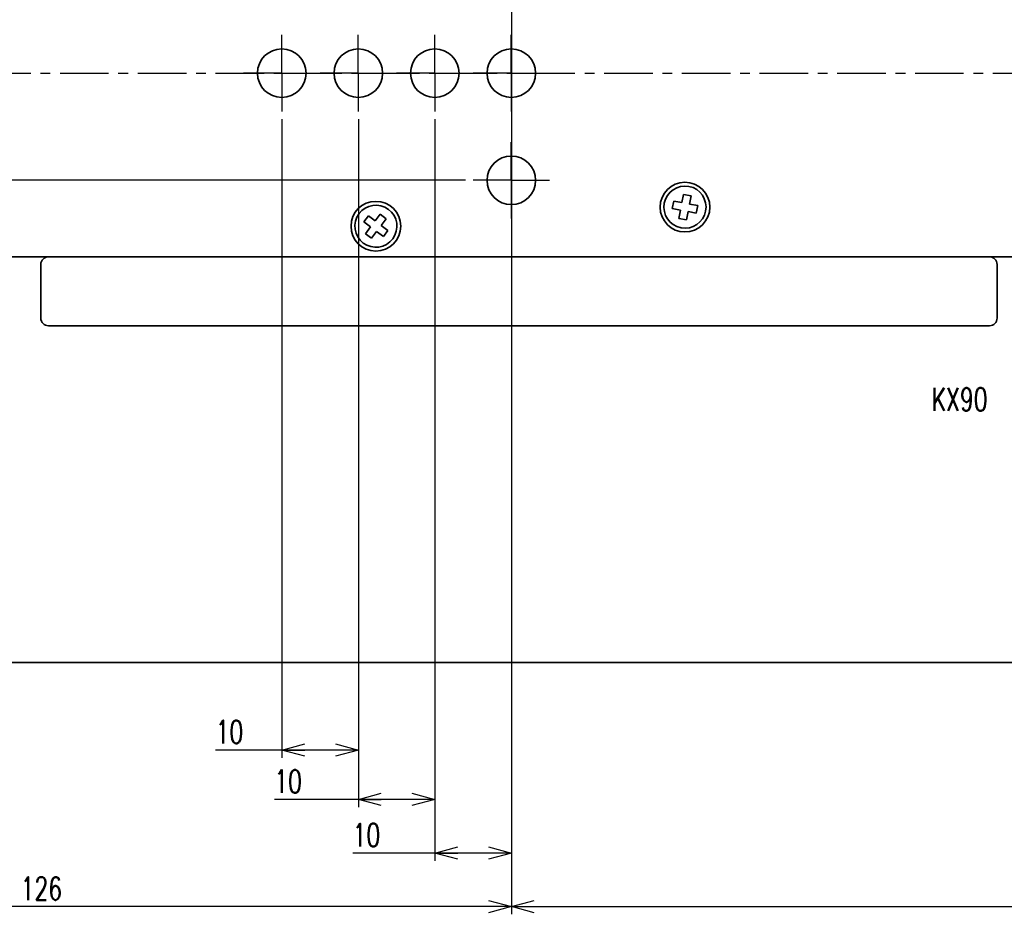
# Model space of a CAD drawing. Header units: millimetres. Extents: x -253 to 658, y -105 to 533.
# Tile 4 of 32: x 247 to 375, y -105 to 12. Entities that reach past the tile are written whole.
import ezdxf

# ---------------------------------------------------------------- set-up
doc = ezdxf.new("R2010")
doc.units = ezdxf.units.MM
doc.linetypes.add('CENTER', pattern=[10.16, 6.35, -1.27, 1.27, -1.27])
doc.layers.add('1', color=7, linetype='Continuous')
doc.styles.add('SLDTEXTSTYLE0', font='TXT', dxfattribs={"width": 0.7, "bigfont": 'bigfont'})
doc.dimstyles.new('SLDDIMSTYLE0', dxfattribs={"dimtxt": 3, "dimasz": 3, "dimexe": 0, "dimexo": 0.0625, "dimgap": 0.75, "dimtad": 3, "dimdec": 4, "dimrnd": 1e-09, "dimzin": 12, "dimdsep": 46, "dimtxsty": 'SLDTEXTSTYLE0', "dimblk1": 'OPEN30', "dimblk2": 'OPEN30', "dimsah": 1, "dimcen": 0.09, "dimadec": 0, "dimazin": 3, "dimtfac": 1, "dimtofl": 0, "dimtmove": 0, "dimatfit": 3, "dimldrblk": 'OPEN30', "dimfxl": 1, "dimfrac": 2, "dimtolj": 1, "dimtzin": 12, "dimarcsym": 0})
doc.dimstyles.new('SLDDIMSTYLE2', dxfattribs={"dimtxt": 3, "dimasz": 3, "dimexe": 0, "dimexo": 0.0625, "dimgap": 0.75, "dimtad": 3, "dimdec": 1, "dimrnd": 1e-09, "dimzin": 12, "dimdsep": 46, "dimtxsty": 'SLDTEXTSTYLE0', "dimblk1": 'OPEN30', "dimblk2": 'OPEN30', "dimsah": 1, "dimcen": 0.09, "dimadec": 0, "dimazin": 3, "dimtfac": 1, "dimtofl": 0, "dimtmove": 0, "dimatfit": 3, "dimldrblk": 'OPEN30', "dimfxl": 1, "dimfrac": 2, "dimtolj": 1, "dimtzin": 12, "dimarcsym": 0})

# ---------------------------------------------------------------- blocks, each defined once
blk = doc.blocks.new('_Open30')
at = {"color": 0, "linetype": 'ByBlock', "lineweight": -2}
for p, q in [((-1, 0.267949), (0, 0)), ((0, 0), (-1, -0.267949)), ((0, 0), (-1, 0))]:
    blk.add_line(p, q, dxfattribs=at)
blk = doc.blocks.new('_D_7')
at = {"layer": '1'}
for p, q in [((310.97, 13.23), (310.97, -104.68)), ((455.01, -38.27), (455.01, -104.68)), ((310.97, -103.68), (455.01, -103.68))]:
    blk.add_line(p, q, dxfattribs=at)
at = {"layer": '1', "xscale": 3, "yscale": 3, "rotation": 180}
blk.add_blockref('_Open30', (310.97, -103.68, -114.88), dxfattribs=at)
at = {"layer": '1', "xscale": 3, "yscale": 3}
blk.add_blockref('_Open30', (455.01, -103.68, -114.88), dxfattribs=at)
at = {"layer": '1', "insert": (380.63, -99.82), "char_height": 3, "attachment_point": 1, "style": 'SLDTEXTSTYLE0'}
blk.add_mtext('144', dxfattribs=at)
blk = doc.blocks.new('_D_8')
at = {"layer": '1'}
for p, q in [((184.97, -14.77), (184.97, -104.68)), ((310.97, -14.77), (310.97, -104.68)), ((310.97, -103.68), (184.97, -103.68))]:
    blk.add_line(p, q, dxfattribs=at)
at = {"layer": '1', "xscale": 3, "yscale": 3, "rotation": 180}
blk.add_blockref('_Open30', (184.97, -103.68, -114.88), dxfattribs=at)
at = {"layer": '1', "xscale": 3, "yscale": 3}
blk.add_blockref('_Open30', (310.97, -103.68, -114.88), dxfattribs=at)
at = {"layer": '1', "insert": (246.84, -99.82), "char_height": 3, "attachment_point": 1, "style": 'SLDTEXTSTYLE0'}
blk.add_mtext('126', dxfattribs=at)
blk = doc.blocks.new('_D_15')
at = {"layer": '1'}
for p, q in [((300.97, -0.77), (300.97, -97.68)), ((310.97, -14.77), (310.97, -97.68)), ((300.97, -96.68), (290.23, -96.68)), ((310.97, -96.68), (300.97, -96.68))]:
    blk.add_line(p, q, dxfattribs=at)
at = {"layer": '1', "xscale": 3, "yscale": 3, "rotation": 180}
blk.add_blockref('_Open30', (300.97, -96.68, -114.88), dxfattribs=at)
at = {"layer": '1', "xscale": 3, "yscale": 3}
blk.add_blockref('_Open30', (310.97, -96.68, -114.88), dxfattribs=at)
at = {"layer": '1', "insert": (290.23, -92.82), "char_height": 3, "attachment_point": 1, "style": 'SLDTEXTSTYLE0'}
blk.add_mtext('10', dxfattribs=at)
blk = doc.blocks.new('_D_16')
at = {"layer": '1'}
for p, q in [((290.97, -0.77), (290.97, -90.68)), ((300.97, -0.77), (300.97, -90.68)), ((290.97, -89.68), (280, -89.68)), ((300.97, -89.68), (290.97, -89.68))]:
    blk.add_line(p, q, dxfattribs=at)
at = {"layer": '1', "xscale": 3, "yscale": 3, "rotation": 180}
blk.add_blockref('_Open30', (290.97, -89.68, -114.88), dxfattribs=at)
at = {"layer": '1', "xscale": 3, "yscale": 3}
blk.add_blockref('_Open30', (300.97, -89.68, -114.88), dxfattribs=at)
at = {"layer": '1', "insert": (280, -85.82), "char_height": 3, "attachment_point": 1, "style": 'SLDTEXTSTYLE0'}
blk.add_mtext('10', dxfattribs=at)
blk = doc.blocks.new('_D_17')
at = {"layer": '1'}
for p, q in [((280.97, -0.77), (280.97, -84.22)), ((290.97, -0.77), (290.97, -84.22)), ((280.97, -83.22), (272.32, -83.22)), ((290.97, -83.22), (280.97, -83.22))]:
    blk.add_line(p, q, dxfattribs=at)
at = {"layer": '1', "xscale": 3, "yscale": 3, "rotation": 180}
blk.add_blockref('_Open30', (280.97, -83.22, -114.88), dxfattribs=at)
at = {"layer": '1', "xscale": 3, "yscale": 3}
blk.add_blockref('_Open30', (290.97, -83.22, -114.88), dxfattribs=at)
at = {"layer": '1', "insert": (272.32, -79.35), "char_height": 3, "attachment_point": 1, "style": 'SLDTEXTSTYLE0'}
blk.add_mtext('10', dxfattribs=at)
blk = doc.blocks.new('_D_18')
at = {"layer": '1'}
for p, q in [((304.97, 19.23), (-29.03, 19.23)), ((-28.03, 19.23), (-28.03, -8.77)), ((304.97, -8.77), (-29.03, -8.77))]:
    blk.add_line(p, q, dxfattribs=at)
at = {"layer": '1', "xscale": 3, "yscale": 3}
for p, rotation in [((-28.03, 19.23, -114.88), 90), ((-28.03, -8.77, -114.88), 270)]:
    blk.add_blockref('_Open30', p, dxfattribs=dict(at, rotation=rotation))
at = {"layer": '1', "insert": (-31.9, 1.72), "char_height": 3, "attachment_point": 1, "rotation": 90, "style": 'SLDTEXTSTYLE0'}
blk.add_mtext('28', dxfattribs=at)
blk = doc.blocks.new('SW_CENTERMARKSYMBOL_2')
at = {"layer": '1', "color": 0}
for q in [(0, 5), (-5, 0), (0, -5), (5, 0)]:
    blk.add_line((0, 0), q, dxfattribs=at)
blk = doc.blocks.new('SW_CENTERMARKSYMBOL_3')
at = {"layer": '1', "color": 0}
for q in [(0, 5), (-5, 0), (0, -5), (5, 0)]:
    blk.add_line((0, 0), q, dxfattribs=at)
blk = doc.blocks.new('SW_CENTERMARKSYMBOL_4')
at = {"layer": '1', "color": 0}
for q in [(0, 5), (-5, 0), (0, -5), (5, 0)]:
    blk.add_line((0, 0), q, dxfattribs=at)
blk = doc.blocks.new('SW_CENTERMARKSYMBOL_5')
at = {"layer": '1', "color": 0}
for q in [(0, 5), (-5, 0), (0, -5), (5, 0)]:
    blk.add_line((0, 0), q, dxfattribs=at)
blk = doc.blocks.new('SW_CENTERMARKSYMBOL_6')
at = {"layer": '1', "color": 0}
for q in [(0, 5), (-5, 0), (0, -5), (5, 0)]:
    blk.add_line((0, 0), q, dxfattribs=at)

msp = doc.modelspace()

# ---------------------------------------------------------------- linework, layer by layer
at = {"color": 7, "linetype": 'Continuous', "lineweight": 35}
for p, q in [((332.18823, -11.48194), (331.99977, -12.46402)), ((333.26852, -11.68924), (332.18823, -11.48194)), ((333.47582, -10.60895), (333.26852, -11.68924)), ((334.4579, -10.7974), (333.47582, -10.60895)), ((334.2506, -11.87769), (334.4579, -10.7974)), ((331.99977, -12.46402), (333.08006, -12.67132)), ((333.08006, -12.67132), (332.87276, -13.75161)), ((333.85484, -13.94007), (334.06214, -12.85978)), ((334.06214, -12.85978), (335.14243, -13.06708)), ((335.33089, -12.08499), (334.2506, -11.87769)), ((335.14243, -13.06708), (335.33089, -12.08499)), ((292.28533, -13.41451), (291.68533, -14.21451)), ((293.16533, -14.07451), (292.28533, -13.41451)), ((293.82533, -13.19451), (293.16533, -14.07451)), ((294.62533, -13.79451), (293.82533, -13.19451)), ((293.96533, -14.67451), (294.62533, -13.79451)), ((332.87276, -13.75161), (333.85484, -13.94007)), ((291.68533, -14.21451), (292.56533, -14.87451)), ((292.56533, -14.87451), (291.90533, -15.75451)), ((294.84533, -15.33451), (293.96533, -14.67451)), ((294.24533, -16.13451), (294.84533, -15.33451)), ((291.90533, -15.75451), (292.70533, -16.35451)), ((292.70533, -16.35451), (293.36533, -15.47451)), ((293.36533, -15.47451), (294.24533, -16.13451)), ((18.86533, -18.77451), (413.86533, -18.77451)), ((249.46533, -26.77451), (249.46533, -19.77451)), ((374.46533, -19.77451), (374.46533, -26.77451)), ((373.46533, -27.77451), (250.46533, -27.77451)), ((18.86533, -71.77451), (413.86533, -71.77451))]:
    msp.add_line(p, q, dxfattribs=at)
for centre, radius in [((280.96533, 5.22549), 3.175), ((290.96533, 5.22549), 3.175), ((300.96533, 5.22549), 3.175), ((310.96533, 5.22549), 3.175), ((310.96533, -8.77451), 3.175), ((333.66533, -12.27451), 3.25), ((293.26533, -14.77451), 3.25)]:
    msp.add_circle(centre, radius, dxfattribs=at)
for centre, radius, start, end in [((333.66533, -12.27451), 2.75, 79.1373739, 259.1373739), ((333.66533, -12.27451), 2.75, 259.1373739, 79.1373739), ((293.26533, -14.77451), 2.75, 53.1301024, 233.1301024), ((293.26533, -14.77451), 2.75, 233.1301024, 53.1301024), ((250.46533, -19.77451), 1, 90, 180), ((373.46533, -19.77451), 1, 0, 90), ((250.46533, -26.77451), 1, 180, 270), ((373.46533, -26.77451), 1, 270, 0)]:
    msp.add_arc(centre, radius, start, end, dxfattribs=at)
at = {"layer": '1', "linetype": 'CENTER'}
msp.add_line((119.89824, 5.22549), (480.86569, 5.22549), dxfattribs=at)

# ---------------------------------------------------------------- block references
at = {"layer": '1'}
for name, p in [('SW_CENTERMARKSYMBOL_6', (280.96533, 5.22549)), ('SW_CENTERMARKSYMBOL_5', (290.96533, 5.22549)), ('SW_CENTERMARKSYMBOL_4', (300.96533, 5.22549)), ('SW_CENTERMARKSYMBOL_2', (310.96533, 5.22549)), ('SW_CENTERMARKSYMBOL_3', (310.96533, -8.77451))]:
    msp.add_blockref(name, p, dxfattribs=at)

# ---------------------------------------------------------------- texts
at = {"layer": '1', "insert": (365.91669, -35.89595), "char_height": 3, "attachment_point": 1, "style": 'SLDTEXTSTYLE0'}
msp.add_mtext('KX90', dxfattribs=at)

# ---------------------------------------------------------------- dimensions: what is measured, and where the dimension line sits
at = {"layer": '1'}
dim = msp.add_linear_dim(base=(-28.03409, -8.77451), p1=(305.96533, 19.22549), p2=(305.96533, -8.77451), angle=90, dimstyle='SLDDIMSTYLE0', dxfattribs=at)
dim.commit()
dim.dimension.update_dxf_attribs({"geometry": '_D_18', "text_midpoint": (-28.03409, 4.30745), "dimtype": 160})
for base, p1, p2, dimstyle, picture, middle in [((455.01438, -103.68288), (310.96533, 14.22549), (455.01438, -37.27451), 'SLDDIMSTYLE2', '_D_7', (384.51522, -103.68288)), ((280.96533, -83.21704), (290.96533, 0.22549), (280.96533, 0.22549), 'SLDDIMSTYLE0', '_D_17', (274.91367, -83.21704)), ((290.96533, -89.68288), (300.96533, 0.22549), (290.96533, 0.22549), 'SLDDIMSTYLE0', '_D_16', (282.59016, -89.68288)), ((300.96533, -96.68288), (310.96533, -13.77451), (300.96533, 0.22549), 'SLDDIMSTYLE0', '_D_15', (292.8254, -96.68288)), ((184.96533, -103.68288), (310.96533, -13.77451), (184.96533, -13.77451), 'SLDDIMSTYLE0', '_D_8', (250.72426, -103.68288))]:
    dim = msp.add_linear_dim(base=base, p1=p1, p2=p2, dimstyle=dimstyle, dxfattribs=at)
    dim.commit()
    dim.dimension.update_dxf_attribs({"geometry": picture, "text_midpoint": middle, "dimtype": 160})

doc.saveas('drawing.dxf')
